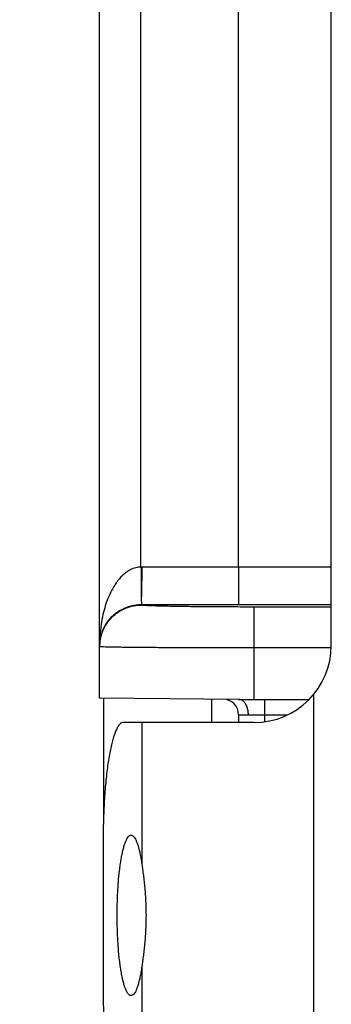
# Model space of a CAD drawing. Header units: inches. Extents: x 0.2 to 16.8, y 0.1 to 10.8.
# Tile 23 of 25: x 8.947 to 9.148, y 8.086 to 8.725. Entities that reach past the tile are written whole.
import ezdxf

# ---------------------------------------------------------------- set-up
doc = ezdxf.new("R2010")
doc.units = ezdxf.units.IN
doc.header["$LTSCALE"] = 0.935
doc.header["$MEASUREMENT"] = 0
doc.layers.get('0').update_dxf_attribs({"linetype": 'CONTINUOUS'})
doc.layers.add('DIMENSIONS', color=7, linetype='CONTINUOUS')
doc.styles.get("Standard").update_dxf_attribs({"font": 'txt', "width": 0.8})
doc.dimstyles.new('DIMSTYLE_1', dxfattribs={"dimtxt": 0.125, "dimasz": 0.18, "dimexe": 0.18, "dimexo": 0.0625, "dimgap": 0.09, "dimtad": 0, "dimtih": 1, "dimtoh": 1, "dimdec": 3, "dimzin": 4, "dimdsep": 46, "dimtxsty": 'STANDARD', "dimblk": '_FILLED', "dimblk1": '_FILLED', "dimblk2": '_FILLED', "dimcen": 0.09, "dimadec": 0, "dimazin": 0, "dimtp": 0.01, "dimtm": 0.01, "dimtfac": 1, "dimtdec": 3, "dimtofl": 0, "dimtmove": 0, "dimatfit": 3, "dimldrblk": '_FILLED', "dimfxl": 1, "dimtolj": 1, "dimtzin": 4, "dimarcsym": 0})

# ---------------------------------------------------------------- blocks, each defined once
blk = doc.blocks.new('_FILLED')
at = {"color": 0, "linetype": 'BYBLOCK'}
blk.add_solid([(0, 0), (-1, 0.1736), (-1, -0.1736)], dxfattribs=at)
blk = doc.blocks.new('*D3')
at = {"layer": 'DIMENSIONS', "color": 2, "linetype": 'CONTINUOUS'}
for p, q in [((9.02611, 9.99293), (8.12328, 9.99293)), ((8.24828, 9.99293), (8.24828, 8.77522)), ((8.24828, 7.21021), (8.24828, 8.52522)), ((9.03578, 7.21021), (8.12328, 7.21021))]:
    blk.add_line(p, q, dxfattribs=at)
at = {"layer": 'DIMENSIONS', "color": 2, "linetype": 'CONTINUOUS', "xscale": 0.18, "yscale": 0.18, "zscale": 0.18}
for p, rotation in [((8.24828, 9.99293), 90), ((8.24828, 7.21021), 270)]:
    blk.add_blockref('_FILLED', p, dxfattribs=dict(at, rotation=rotation))
at = {"layer": 'DIMENSIONS', "color": 2, "linetype": 'CONTINUOUS', "width": 0.8}
for s, p in [('[', (8.21078, 8.58772)), (']', (8.81078, 8.58772)), ('2.783', (7.58578, 8.58772)), ('70.68', (8.31078, 8.58772))]:
    blk.add_text(s, height=0.125, dxfattribs=at).set_placement(p)

msp = doc.modelspace()

# ---------------------------------------------------------------- linework, layer by layer
at = {"color": 7, "linetype": 'CONTINUOUS'}
for p, q in [((8.99828, 8.28471), (8.99828, 9.96593)), ((9.02505, 8.36973), (9.02505, 9.91923)), ((9.08828, 8.36973), (9.08828, 9.91923)), ((9.14828, 8.31893), (9.14828, 8.95993)), ((9.14828, 8.36973), (9.0255, 8.36974)), ((9.02528, 8.34508), (9.02528, 8.34518)), ((9.14828, 8.34517), (9.02528, 8.34518)), ((9.09828, 8.28393), (9.09828, 8.34381)), ((9.14828, 8.34381), (9.09828, 8.34381)), ((9.14821, 8.31728), (9.09828, 8.31728)), ((9.13686, 8.28712), (9.13686, 8.00073)), ((9.08828, 8.28393), (8.99828, 8.28471)), ((9.00078, 8.28469), (9.00078, 8.20726)), ((9.07078, 8.28408), (9.07078, 8.26893)), ((9.08828, 8.28393), (9.13397, 8.28393)), ((9.10528, 8.26946), (9.10528, 8.28393)), ((9.08828, 8.27401), (9.08828, 8.26893)), ((9.09455, 8.27393), (9.12001, 8.27393)), ((9.09828, 8.26893), (9.0136, 8.26893)), ((9.02558, 8.26893), (9.02558, 8.17715)), ((9.00057, 8.19393), (9.00057, 8.09393)), ((9.02558, 8.1107), (9.02558, 8.01893))]:
    msp.add_line(p, q, dxfattribs=at)
for centre, radius, start, end in [((9.09828, 8.31893), 0.05, 270, 360), ((9.07828, 8.27401), 0.01, 0, 89.50006)]:
    msp.add_arc(centre, radius, start, end, dxfattribs=at)
for points, knots in [([(9.02505, 8.36973), (9.02448, 8.36972), (9.02333, 8.36964), (9.02159, 8.36929), (9.0198, 8.36872), (9.01794, 8.36787), (9.01601, 8.3667), (9.01401, 8.36517), (9.01197, 8.36323), (9.00993, 8.36083), (9.00789, 8.35793), (9.00591, 8.35448), (9.004, 8.35042), (9.00224, 8.34569), (9.00066, 8.3402), (8.99937, 8.33387), (8.99849, 8.32673), (8.99828, 8.32169), (8.99828, 8.31906)], [0, 0, 0, 0, 0.027429, 0.055547, 0.085367, 0.117856, 0.153864, 0.194053, 0.239058, 0.289512, 0.346105, 0.409756, 0.481343, 0.561877, 0.653058, 0.756987, 0.873097, 1, 1, 1, 1]), ([(9.0255, 8.36974), (9.02545, 8.36974), (9.02535, 8.36974), (9.0252, 8.36974), (9.0251, 8.36974), (9.02505, 8.36973)], [0, 0, 0, 0, 0.333303, 0.666636, 1, 1, 1, 1]), ([(9.02505, 8.36973), (9.02505, 8.36887), (9.02507, 8.36715), (9.02509, 8.36459), (9.0251, 8.36209), (9.02511, 8.35968), (9.02512, 8.35738), (9.02513, 8.35523), (9.02513, 8.35323), (9.02513, 8.35142), (9.02513, 8.34982), (9.02513, 8.34882), (9.02513, 8.34835)], [0, 0, 0, 0, 0.121639, 0.241734, 0.358979, 0.472098, 0.57986, 0.681092, 0.774693, 0.859644, 0.935022, 1, 1, 1, 1]), ([(9.0255, 8.36974), (9.0255, 8.36887), (9.0255, 8.36715), (9.02549, 8.3646), (9.02549, 8.3621), (9.02548, 8.35968), (9.02547, 8.35738), (9.02546, 8.35522), (9.02544, 8.35322), (9.02537, 8.35141), (9.02527, 8.34981), (9.02518, 8.34881), (9.02513, 8.34835)], [0, 0, 0, 0, 0.121128, 0.241071, 0.35842, 0.471786, 0.579831, 0.681286, 0.774981, 0.859896, 0.935142, 1, 1, 1, 1]), ([(9.08828, 8.36973), (9.08828, 8.36881), (9.08828, 8.367), (9.08828, 8.36431), (9.08827, 8.3617), (9.08826, 8.35918), (9.08825, 8.3568), (9.08823, 8.35458), (9.08822, 8.35254), (9.0882, 8.35072), (9.08818, 8.34913), (9.08816, 8.3478), (9.08813, 8.34674), (9.08813, 8.34595), (9.08808, 8.34547), (9.08809, 8.34523), (9.08806, 8.34517)], [0, 0, 0, 0, 0.111437, 0.221315, 0.32831, 0.431135, 0.528549, 0.61938, 0.702533, 0.777005, 0.841887, 0.896396, 0.939882, 0.971846, 0.991941, 1, 1, 1, 1]), ([(9.02528, 8.34518), (9.02474, 8.34518), (9.02364, 8.34515), (9.02197, 8.345), (9.02027, 8.34474), (9.0185, 8.34436), (9.01668, 8.34384), (9.01481, 8.34316), (9.0129, 8.3423), (9.01098, 8.34125), (9.00906, 8.33998), (9.00715, 8.33847), (9.00531, 8.33669), (9.00355, 8.33463), (9.00191, 8.33225), (9.00046, 8.3295), (8.99928, 8.32636), (8.99847, 8.32284), (8.99828, 8.32034), (8.99828, 8.31906)], [0, 0, 0, 0, 0.039314, 0.078978, 0.120113, 0.163237, 0.208702, 0.25646, 0.306357, 0.358883, 0.414063, 0.472078, 0.533336, 0.59801, 0.66672, 0.74064, 0.820981, 0.907426, 1, 1, 1, 1]), ([(8.9983, 8.31906), (8.99832, 8.31967), (8.99843, 8.32123), (8.99882, 8.32371), (8.99956, 8.32644), (9.00057, 8.32909), (9.00186, 8.33161), (9.0034, 8.33398), (9.00518, 8.33618), (9.00718, 8.33818), (9.00938, 8.33996), (9.01176, 8.34151), (9.01428, 8.34279), (9.01692, 8.34381), (9.01966, 8.34454), (9.02245, 8.34498), (9.02434, 8.34508), (9.02528, 8.34508)], [0, 0, 0, 0, 0.044775, 0.113001, 0.181226, 0.249452, 0.317679, 0.385907, 0.454136, 0.522366, 0.590597, 0.65883, 0.727063, 0.795296, 0.863531, 0.931765, 1, 1, 1, 1]), ([(9.02513, 8.34835), (9.02511, 8.34798), (9.02538, 8.34734), (9.0254, 8.34642), (9.02532, 8.34585), (9.02564, 8.34529), (9.02524, 8.34527), (9.02523, 8.34518)], [0, 0, 0, 0, 0.340708, 0.604375, 0.795161, 0.914318, 1, 1, 1, 1]), ([(9.09828, 8.34381), (9.0963, 8.34381), (9.09233, 8.34381), (9.08639, 8.34382), (9.0805, 8.34384), (9.07472, 8.34387), (9.06909, 8.34391), (9.06367, 8.34396), (9.05848, 8.34401), (9.05357, 8.34407), (9.04896, 8.34414), (9.0447, 8.34421), (9.0408, 8.34429), (9.03729, 8.34438), (9.03421, 8.34447), (9.03156, 8.34456), (9.02936, 8.34465), (9.02768, 8.34476), (9.02636, 8.34483), (9.02577, 8.34497), (9.02528, 8.34499), (9.02528, 8.34508)], [0, 0, 0, 0, 0.081476, 0.163022, 0.243876, 0.323302, 0.400578, 0.475023, 0.546139, 0.613515, 0.676723, 0.735315, 0.788842, 0.83691, 0.87926, 0.915632, 0.945732, 0.969316, 0.986213, 0.996364, 1, 1, 1, 1]), ([(9.09828, 8.31728), (9.09566, 8.31728), (9.09045, 8.31728), (9.08266, 8.31729), (9.07497, 8.3173), (9.06742, 8.31732), (9.06007, 8.31734), (9.05295, 8.31737), (9.04611, 8.3174), (9.0396, 8.31743), (9.03346, 8.31747), (9.02771, 8.31751), (9.0224, 8.31756), (9.01756, 8.31761), (9.01321, 8.31766), (9.00938, 8.31771), (9.0061, 8.31777), (9.00336, 8.31782), (9.00129, 8.31791), (8.99963, 8.31789), (8.99893, 8.31809), (8.99828, 8.31798), (8.99828, 8.31808)], [0, 0, 0, 0, 0.078508, 0.156552, 0.233618, 0.309225, 0.382907, 0.45421, 0.522691, 0.58792, 0.649492, 0.707043, 0.760247, 0.808795, 0.852391, 0.89076, 0.923654, 0.950864, 0.972218, 0.987578, 0.996848, 1, 1, 1, 1]), ([(9.09458, 8.27393), (9.09458, 8.27436), (9.09454, 8.27523), (9.09438, 8.27651), (9.09412, 8.27774), (9.09376, 8.27892), (9.0933, 8.28), (9.09276, 8.28099), (9.09215, 8.28186), (9.09146, 8.28259), (9.09072, 8.28317), (9.08994, 8.2836), (9.08912, 8.28387), (9.08856, 8.28393), (9.08828, 8.28393)], [0, 0, 0, 0, 0.100701, 0.200464, 0.298247, 0.393104, 0.484217, 0.570942, 0.652865, 0.729857, 0.802132, 0.870297, 0.935358, 1, 1, 1, 1]), ([(9.08828, 8.27401), (9.08832, 8.27401), (9.08846, 8.27401), (9.08877, 8.27401), (9.08929, 8.274), (9.09, 8.27399), (9.09091, 8.27398), (9.09199, 8.27396), (9.09322, 8.27394), (9.09409, 8.27393), (9.09455, 8.27393)], [0, 0, 0, 0, 0.016768, 0.066866, 0.149675, 0.264166, 0.408951, 0.582131, 0.781019, 1, 1, 1, 1]), ([(9.0136, 8.26893), (9.01321, 8.26893), (9.01234, 8.26868), (9.0112, 8.26774), (9.0101, 8.26627), (9.00904, 8.26428), (9.008, 8.26176), (9.00701, 8.25874), (9.00606, 8.25523), (9.00517, 8.25125), (9.00434, 8.24684), (9.00358, 8.24202), (9.00289, 8.23684), (9.00229, 8.23134), (9.00177, 8.22555), (9.00134, 8.21952), (9.001, 8.21329), (9.00075, 8.20692), (9.0006, 8.20045), (9.00057, 8.19611), (9.00057, 8.19393)], [0, 0, 0, 0, 0.01501, 0.033132, 0.056205, 0.085003, 0.119817, 0.160664, 0.207377, 0.259757, 0.317442, 0.380071, 0.447239, 0.518415, 0.593152, 0.670865, 0.750989, 0.832983, 0.91617, 1, 1, 1, 1]), ([(9.0096, 8.14393), (9.0096, 8.14556), (9.00963, 8.1488), (9.00975, 8.15363), (9.00994, 8.15838), (9.01022, 8.163), (9.01056, 8.16745), (9.01098, 8.17169), (9.01147, 8.17569), (9.01201, 8.1794), (9.01262, 8.1828), (9.01327, 8.18586), (9.01397, 8.18855), (9.01471, 8.19085), (9.01548, 8.19273), (9.01628, 8.1942), (9.0171, 8.19525), (9.0179, 8.19582), (9.01843, 8.19592), (9.01863, 8.19592)], [0, 0, 0, 0, 0.090411, 0.180166, 0.268179, 0.354058, 0.436864, 0.515841, 0.590571, 0.66014, 0.72421, 0.782224, 0.833636, 0.878332, 0.91596, 0.946597, 0.970655, 0.989207, 1, 1, 1, 1]), ([(9.01863, 8.19592), (9.01872, 8.19592), (9.01913, 8.19589), (9.01986, 8.19552), (9.02069, 8.19463), (9.0215, 8.19331), (9.02228, 8.19158), (9.02303, 8.18943), (9.02374, 8.18688), (9.02442, 8.18395), (9.02504, 8.18067), (9.0254, 8.17836), (9.02558, 8.17715)], [0, 0, 0, 0, 0.013061, 0.057788, 0.114723, 0.188254, 0.279637, 0.389454, 0.51734, 0.662227, 0.823706, 1, 1, 1, 1]), ([(9.02558, 8.17715), (9.02575, 8.17597), (9.0261, 8.17351), (9.0266, 8.16973), (9.02707, 8.16573), (9.02749, 8.16157), (9.02783, 8.15727), (9.02809, 8.15287), (9.02825, 8.14841), (9.02829, 8.14542), (9.02829, 8.14393)], [0, 0, 0, 0, 0.107772, 0.222648, 0.343597, 0.469414, 0.59897, 0.73125, 0.865238, 1, 1, 1, 1]), ([(9.01863, 8.09193), (9.01843, 8.09193), (9.0179, 8.09203), (9.0171, 8.09261), (9.01628, 8.09365), (9.01548, 8.09512), (9.01471, 8.097), (9.01397, 8.0993), (9.01327, 8.10199), (9.01262, 8.10505), (9.01201, 8.10845), (9.01147, 8.11217), (9.01098, 8.11616), (9.01056, 8.1204), (9.01022, 8.12485), (9.00994, 8.12947), (9.00975, 8.13422), (9.00963, 8.13905), (9.0096, 8.1423), (9.0096, 8.14393)], [0, 0, 0, 0, 0.010793, 0.029345, 0.053403, 0.08404, 0.121668, 0.166364, 0.217776, 0.27579, 0.33986, 0.409429, 0.484159, 0.563136, 0.645942, 0.731821, 0.819834, 0.909589, 1, 1, 1, 1]), ([(9.02829, 8.14393), (9.02829, 8.14243), (9.02825, 8.13944), (9.02809, 8.13498), (9.02783, 8.13058), (9.02749, 8.12629), (9.02707, 8.12212), (9.0266, 8.11813), (9.0261, 8.11434), (9.02575, 8.11189), (9.02558, 8.1107)], [0, 0, 0, 0, 0.13476, 0.268738, 0.401024, 0.530576, 0.656401, 0.777347, 0.892227, 1, 1, 1, 1]), ([(9.02558, 8.1107), (9.0254, 8.10949), (9.02504, 8.10718), (9.02442, 8.1039), (9.02374, 8.10098), (9.02303, 8.09843), (9.02228, 8.09628), (9.0215, 8.09454), (9.02069, 8.09323), (9.01986, 8.09233), (9.01913, 8.09196), (9.01872, 8.09193), (9.01863, 8.09193)], [0, 0, 0, 0, 0.176294, 0.337773, 0.48266, 0.610546, 0.720363, 0.811746, 0.885277, 0.942212, 0.986939, 1, 1, 1, 1]), ([(9.00057, 8.09393), (9.00057, 8.09175), (9.0006, 8.08741), (9.00075, 8.08093), (9.001, 8.07456), (9.00134, 8.06834), (9.00177, 8.06231), (9.00229, 8.05652), (9.00289, 8.05101), (9.00358, 8.04583), (9.00434, 8.04102), (9.00517, 8.0366), (9.00606, 8.03263), (9.00701, 8.02911), (9.008, 8.02609), (9.00904, 8.02357), (9.0101, 8.02158), (9.0112, 8.02012), (9.01234, 8.01917), (9.01321, 8.01893), (9.0136, 8.01893)], [0, 0, 0, 0, 0.08383, 0.167017, 0.249011, 0.329135, 0.406848, 0.481585, 0.552761, 0.619929, 0.682558, 0.740243, 0.792623, 0.839336, 0.880183, 0.914997, 0.943795, 0.966868, 0.98499, 1, 1, 1, 1])]:
    msp.add_open_spline(points, degree=3, knots=knots, dxfattribs=at)
msp.add_open_spline([(8.99828, 8.31808), (8.99828, 8.31841), (8.99829, 8.31873), (8.9983, 8.31906)], degree=3, dxfattribs=at)

# ---------------------------------------------------------------- dimensions: what is measured, and where the dimension line sits
at = {"layer": 'DIMENSIONS', "color": 2, "linetype": 'CONTINUOUS'}
dim = msp.add_linear_dim(base=(8.24828, 9.99293), p1=(9.03578, 7.21021), p2=(9.02611, 9.99293), angle=90, dimstyle='DIMSTYLE_1', dxfattribs=at)
dim.commit()
dim.dimension.update_dxf_attribs({"geometry": '*D3', "text_midpoint": (8.24828, 8.65022), "dimtype": 160})

doc.saveas('drawing.dxf')
